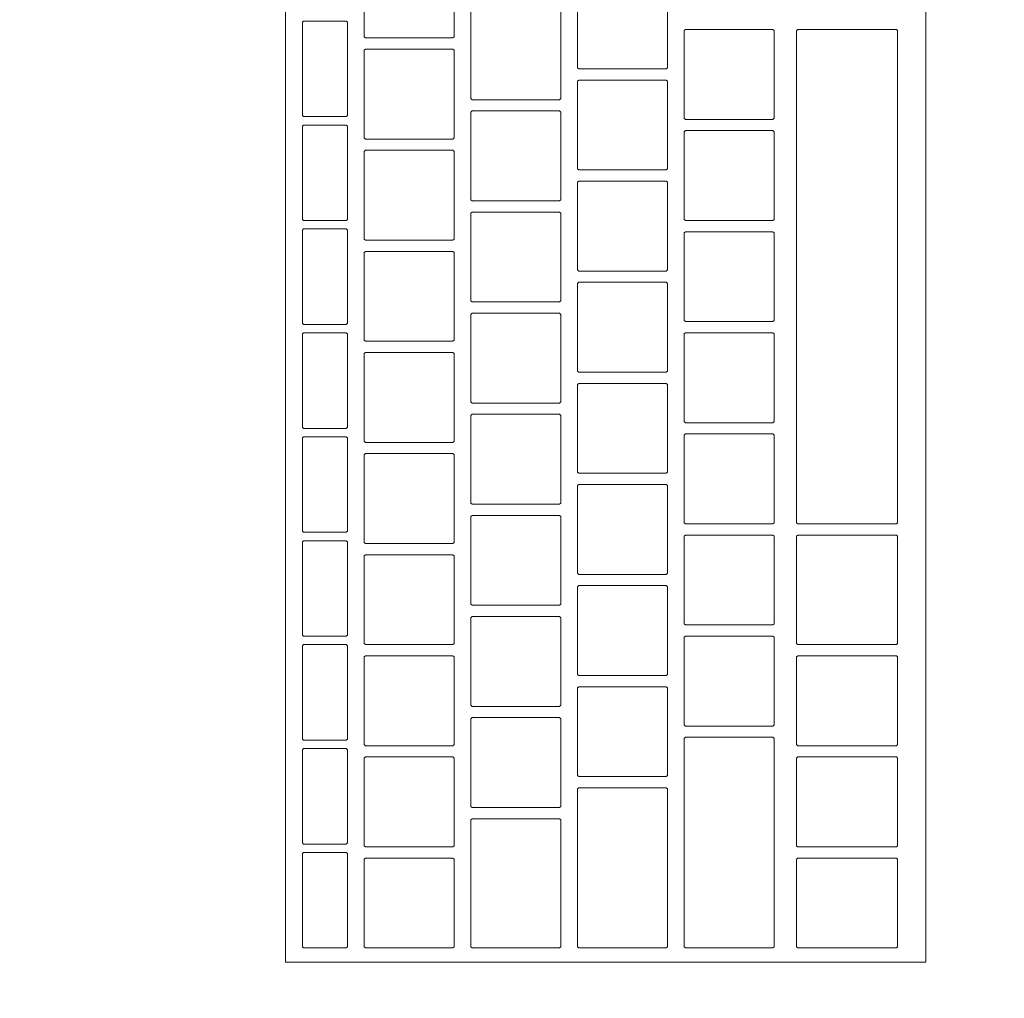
# Model space of a CAD drawing. Header units: metres. Extents: x -3.6 to 90.7, y -11.1 to 18.
# Tile 97 of 256: x 4.553 to 4.728, y 11.82 to 11.995. Entities that reach past the tile are written whole.
import ezdxf

# ---------------------------------------------------------------- set-up
doc = ezdxf.new("R2010")
doc.units = ezdxf.units.M
doc.header["$MEASUREMENT"] = 0
doc.linetypes.add('Wipeout_Contour', pattern=[1, 0, -1])
doc.layers.add('152 - Bemaßung_ Beschriftung.Ausbau', color=7, linetype='Continuous')
doc.layers.add('701 - Einrichtung.Möbel', color=7, linetype='Continuous')
doc.styles.add('ERSTELLTER_STIL_2', font='txt')
doc.dimstyles.new('ERSTELLTER_STIL__3', dxfattribs={"dimtxt": 0.1, "dimasz": 0.0532, "dimexe": 0.18, "dimexo": 0.0625, "dimgap": 0, "dimtad": 1, "dimtih": 1, "dimtoh": 1, "dimzin": 0, "dimdsep": 46, "dimtxsty": 'ERSTELLTER_STIL_2', "dimblk": 'ARROWHEAD_2', "dimblk1": 'ARROWHEAD_2', "dimblk2": 'ARROWHEAD_2', "dimcen": 0.09, "dimse1": 1, "dimse2": 1, "dimclrd": 7, "dimclre": 7, "dimclrt": 7, "dimazin": 0, "dimtfac": 1, "dimtdec": 4, "dimtmove": 0, "dimatfit": 3, "dimfxl": 1, "dimtolj": 1, "dimtzin": 0, "dimarcsym": 0})

# ---------------------------------------------------------------- blocks, each defined once
blk = doc.blocks.new('*D252')
at = {"layer": '152 - Bemaßung_ Beschriftung.Ausbau', "color": 7, "linetype": 'Continuous', "lineweight": 5}
for p, q in [((4.20997, 15.3025), (4.20997, 15.4075)), ((7.66, 15.3025), (7.66, 15.4075)), ((4.23018, 15.39), (4.18977, 15.32)), ((7.68021, 15.39), (7.63979, 15.32)), ((4.04998, 15.355), (4.20997, 15.355)), ((4.20997, 15.355), (7.66, 15.355))]:
    blk.add_line(p, q, dxfattribs=at)
at = {"layer": '152 - Bemaßung_ Beschriftung.Ausbau', "color": 7, "lineweight": 5, "char_height": 0.1, "attachment_point": 7, "style": 'ERSTELLTER_STIL_2'}
for s, insert in [('\\A1;{\\pql;\\fArial|b0|i0|c0|p38;3,45}', (5.72607, 15.375)), ('\\A1;{\\pql;\\fArial|b0|i0|c0|p38;16}', (7.488, 15.375))]:
    blk.add_mtext(s, dxfattribs=dict(at, insert=insert))
blk = doc.blocks.new('ARROWHEAD_2')
at = {"color": 0, "linetype": 'Continuous', "lineweight": 0}
for p, q in [((-0.3781, -0.655), (0.3781, 0.655)), ((0, 0), (-1, 0))]:
    blk.add_line(p, q, dxfattribs=at)

msp = doc.modelspace()

# ---------------------------------------------------------------- wipeouts: each hides what was drawn before it
at = {"color": 254, "linetype": 'Wipeout_Contour', "lineweight": 0, "ltscale": 76.519652}
msp.add_wipeout([(4.20997, 10.68998), (6.40997, 10.68998), (6.40997, 11.48998), (5.00997, 11.48998), (5.00997, 12.68998), (4.20997, 12.68998)], dxfattribs=at).dxf.layer = '701 - Einrichtung.Möbel'

# ---------------------------------------------------------------- next in the draw order: wipeouts: each hides what was drawn before it
at = {"color": 254, "linetype": 'Wipeout_Contour', "lineweight": 0, "ltscale": 51.36041}
msp.add_wipeout([(4.71389, 11.82684), (4.71389, 12.08884), (4.59989, 12.08884), (4.59989, 11.82684)], dxfattribs=at).dxf.layer = '701 - Einrichtung.Möbel'

# ---------------------------------------------------------------- next in the draw order: linework, layer by layer
at = {"layer": '701 - Einrichtung.Möbel', "color": 7, "linetype": 'Continuous', "lineweight": 5, "flags": 128}
msp.add_lwpolyline([(4.71389, 11.82684), (4.71389, 12.08884), (4.59989, 12.08884), (4.59989, 11.82684)], close=True, dxfattribs=at)

# ---------------------------------------------------------------- next in the draw order: wipeouts: each hides what was drawn before it
at = {"color": 254, "linetype": 'Wipeout_Contour', "lineweight": 0, "ltscale": 115.633878}
msp.add_wipeout([(4.62989, 11.99934), (4.62989, 12.00714), (4.62969, 12.00734), (4.61409, 12.00734), (4.61389, 12.00714), (4.61389, 11.99154), (4.61409, 11.99134), (4.62969, 11.99134), (4.62989, 11.99154)], dxfattribs=at).dxf.layer = '701 - Einrichtung.Möbel'
at = {"color": 254, "linetype": 'Wipeout_Contour', "lineweight": 0, "ltscale": 115.709695}
msp.add_wipeout([(4.66789, 11.99384), (4.66789, 12.00164), (4.66769, 12.00184), (4.65209, 12.00184), (4.65189, 12.00164), (4.65189, 11.98604), (4.65209, 11.98584), (4.66769, 11.98584), (4.66789, 11.98604)], dxfattribs=at).dxf.layer = '701 - Einrichtung.Möbel'
at = {"color": 254, "linetype": 'Wipeout_Contour', "lineweight": 0, "ltscale": 115.602359}
msp.add_wipeout([(4.64889, 11.98834), (4.64889, 11.99614), (4.64869, 11.99634), (4.63309, 11.99634), (4.63289, 11.99614), (4.63289, 11.98054), (4.63309, 11.98034), (4.64869, 11.98034), (4.64889, 11.98054)], dxfattribs=at).dxf.layer = '701 - Einrichtung.Möbel'
at = {"color": 254, "linetype": 'Wipeout_Contour', "lineweight": 0, "ltscale": 115.470258}
msp.add_wipeout([(4.61089, 11.98584), (4.61089, 11.99414), (4.61069, 11.99434), (4.60309, 11.99434), (4.60289, 11.99414), (4.60289, 11.97754), (4.60309, 11.97734), (4.61069, 11.97734), (4.61089, 11.97754)], dxfattribs=at).dxf.layer = '701 - Einrichtung.Möbel'
at = {"color": 254, "linetype": 'Wipeout_Contour', "lineweight": 0, "ltscale": 115.695526}
msp.add_wipeout([(4.68689, 11.98484), (4.68689, 11.99264), (4.68669, 11.99284), (4.67109, 11.99284), (4.67089, 11.99264), (4.67089, 11.97704), (4.67109, 11.97684), (4.68669, 11.97684), (4.68689, 11.97704)], dxfattribs=at).dxf.layer = '701 - Einrichtung.Möbel'
at = {"color": 254, "linetype": 'Wipeout_Contour', "lineweight": 0, "ltscale": 115.461416}
msp.add_wipeout([(4.70889, 11.94884), (4.70889, 11.99264), (4.70869, 11.99284), (4.69109, 11.99284), (4.69089, 11.99264), (4.69089, 11.90504), (4.69109, 11.90484), (4.70869, 11.90484), (4.70889, 11.90504)], dxfattribs=at).dxf.layer = '701 - Einrichtung.Möbel'
at = {"color": 254, "linetype": 'Wipeout_Contour', "lineweight": 0, "ltscale": 115.482592}
msp.add_wipeout([(4.62989, 11.98134), (4.62989, 11.98914), (4.62969, 11.98934), (4.61409, 11.98934), (4.61389, 11.98914), (4.61389, 11.97354), (4.61409, 11.97334), (4.62969, 11.97334), (4.62989, 11.97354)], dxfattribs=at).dxf.layer = '701 - Einrichtung.Möbel'
at = {"color": 254, "linetype": 'Wipeout_Contour', "lineweight": 0, "ltscale": 115.558578}
msp.add_wipeout([(4.66789, 11.97584), (4.66789, 11.98364), (4.66769, 11.98384), (4.65209, 11.98384), (4.65189, 11.98364), (4.65189, 11.96804), (4.65209, 11.96784), (4.66769, 11.96784), (4.66789, 11.96804)], dxfattribs=at).dxf.layer = '701 - Einrichtung.Möbel'
at = {"color": 254, "linetype": 'Wipeout_Contour', "lineweight": 0, "ltscale": 115.451171}
msp.add_wipeout([(4.64889, 11.97034), (4.64889, 11.97814), (4.64869, 11.97834), (4.63309, 11.97834), (4.63289, 11.97814), (4.63289, 11.96254), (4.63309, 11.96234), (4.64869, 11.96234), (4.64889, 11.96254)], dxfattribs=at).dxf.layer = '701 - Einrichtung.Möbel'
at = {"color": 254, "linetype": 'Wipeout_Contour', "lineweight": 0, "ltscale": 115.314726}
msp.add_wipeout([(4.61089, 11.96734), (4.61089, 11.97564), (4.61069, 11.97584), (4.60309, 11.97584), (4.60289, 11.97564), (4.60289, 11.95904), (4.60309, 11.95884), (4.61069, 11.95884), (4.61089, 11.95904)], dxfattribs=at).dxf.layer = '701 - Einrichtung.Möbel'
at = {"color": 254, "linetype": 'Wipeout_Contour', "lineweight": 0, "ltscale": 115.544505}
msp.add_wipeout([(4.68689, 11.96684), (4.68689, 11.97464), (4.68669, 11.97484), (4.67109, 11.97484), (4.67089, 11.97464), (4.67089, 11.95904), (4.67109, 11.95884), (4.68669, 11.95884), (4.68689, 11.95904)], dxfattribs=at).dxf.layer = '701 - Einrichtung.Möbel'
at = {"color": 254, "linetype": 'Wipeout_Contour', "lineweight": 0, "ltscale": 115.331336}
msp.add_wipeout([(4.62989, 11.96334), (4.62989, 11.97114), (4.62969, 11.97134), (4.61409, 11.97134), (4.61389, 11.97114), (4.61389, 11.95554), (4.61409, 11.95534), (4.62969, 11.95534), (4.62989, 11.95554)], dxfattribs=at).dxf.layer = '701 - Einrichtung.Möbel'
at = {"color": 254, "linetype": 'Wipeout_Contour', "lineweight": 0, "ltscale": 115.407491}
msp.add_wipeout([(4.66789, 11.95784), (4.66789, 11.96564), (4.66769, 11.96584), (4.65209, 11.96584), (4.65189, 11.96564), (4.65189, 11.95004), (4.65209, 11.94984), (4.66769, 11.94984), (4.66789, 11.95004)], dxfattribs=at).dxf.layer = '701 - Einrichtung.Möbel'
at = {"color": 254, "linetype": 'Wipeout_Contour', "lineweight": 0, "ltscale": 115.300013}
msp.add_wipeout([(4.64889, 11.95234), (4.64889, 11.96014), (4.64869, 11.96034), (4.63309, 11.96034), (4.63289, 11.96014), (4.63289, 11.94454), (4.63309, 11.94434), (4.64869, 11.94434), (4.64889, 11.94454)], dxfattribs=at).dxf.layer = '701 - Einrichtung.Möbel'
at = {"color": 254, "linetype": 'Wipeout_Contour', "lineweight": 0, "ltscale": 115.159225}
msp.add_wipeout([(4.61089, 11.94884), (4.61089, 11.95714), (4.61069, 11.95734), (4.60309, 11.95734), (4.60289, 11.95714), (4.60289, 11.94054), (4.60309, 11.94034), (4.61069, 11.94034), (4.61089, 11.94054)], dxfattribs=at).dxf.layer = '701 - Einrichtung.Möbel'
at = {"color": 254, "linetype": 'Wipeout_Contour', "lineweight": 0, "ltscale": 115.393513}
msp.add_wipeout([(4.68689, 11.94884), (4.68689, 11.95664), (4.68669, 11.95684), (4.67109, 11.95684), (4.67089, 11.95664), (4.67089, 11.94104), (4.67109, 11.94084), (4.68669, 11.94084), (4.68689, 11.94104)], dxfattribs=at).dxf.layer = '701 - Einrichtung.Möbel'
at = {"color": 254, "linetype": 'Wipeout_Contour', "lineweight": 0, "ltscale": 115.180109}
msp.add_wipeout([(4.62989, 11.94534), (4.62989, 11.95314), (4.62969, 11.95334), (4.61409, 11.95334), (4.61389, 11.95314), (4.61389, 11.93754), (4.61409, 11.93734), (4.62969, 11.93734), (4.62989, 11.93754)], dxfattribs=at).dxf.layer = '701 - Einrichtung.Möbel'
at = {"color": 254, "linetype": 'Wipeout_Contour', "lineweight": 0, "ltscale": 115.256433}
msp.add_wipeout([(4.66789, 11.93984), (4.66789, 11.94764), (4.66769, 11.94784), (4.65209, 11.94784), (4.65189, 11.94764), (4.65189, 11.93204), (4.65209, 11.93184), (4.66769, 11.93184), (4.66789, 11.93204)], dxfattribs=at).dxf.layer = '701 - Einrichtung.Möbel'
at = {"color": 254, "linetype": 'Wipeout_Contour', "lineweight": 0, "ltscale": 115.148884}
msp.add_wipeout([(4.64889, 11.93434), (4.64889, 11.94214), (4.64869, 11.94234), (4.63309, 11.94234), (4.63289, 11.94214), (4.63289, 11.92654), (4.63309, 11.92634), (4.64869, 11.92634), (4.64889, 11.92654)], dxfattribs=at).dxf.layer = '701 - Einrichtung.Möbel'
at = {"color": 254, "linetype": 'Wipeout_Contour', "lineweight": 0, "ltscale": 115.003755}
msp.add_wipeout([(4.61089, 11.93034), (4.61089, 11.93864), (4.61069, 11.93884), (4.60309, 11.93884), (4.60289, 11.93864), (4.60289, 11.92204), (4.60309, 11.92184), (4.61069, 11.92184), (4.61089, 11.92204)], dxfattribs=at).dxf.layer = '701 - Einrichtung.Möbel'
at = {"color": 254, "linetype": 'Wipeout_Contour', "lineweight": 0, "ltscale": 115.242551}
msp.add_wipeout([(4.68689, 11.93084), (4.68689, 11.93864), (4.68669, 11.93884), (4.67109, 11.93884), (4.67089, 11.93864), (4.67089, 11.92304), (4.67109, 11.92284), (4.68669, 11.92284), (4.68689, 11.92304)], dxfattribs=at).dxf.layer = '701 - Einrichtung.Möbel'
at = {"color": 254, "linetype": 'Wipeout_Contour', "lineweight": 0, "ltscale": 115.028912}
msp.add_wipeout([(4.62989, 11.92734), (4.62989, 11.93514), (4.62969, 11.93534), (4.61409, 11.93534), (4.61389, 11.93514), (4.61389, 11.91954), (4.61409, 11.91934), (4.62969, 11.91934), (4.62989, 11.91954)], dxfattribs=at).dxf.layer = '701 - Einrichtung.Möbel'
at = {"color": 254, "linetype": 'Wipeout_Contour', "lineweight": 0, "ltscale": 115.105406}
msp.add_wipeout([(4.66789, 11.92184), (4.66789, 11.92964), (4.66769, 11.92984), (4.65209, 11.92984), (4.65189, 11.92964), (4.65189, 11.91404), (4.65209, 11.91384), (4.66769, 11.91384), (4.66789, 11.91404)], dxfattribs=at).dxf.layer = '701 - Einrichtung.Möbel'
at = {"color": 254, "linetype": 'Wipeout_Contour', "lineweight": 0, "ltscale": 114.997785}
msp.add_wipeout([(4.64889, 11.91634), (4.64889, 11.92414), (4.64869, 11.92434), (4.63309, 11.92434), (4.63289, 11.92414), (4.63289, 11.90854), (4.63309, 11.90834), (4.64869, 11.90834), (4.64889, 11.90854)], dxfattribs=at).dxf.layer = '701 - Einrichtung.Möbel'
at = {"color": 254, "linetype": 'Wipeout_Contour', "lineweight": 0, "ltscale": 114.848316}
msp.add_wipeout([(4.61089, 11.91184), (4.61089, 11.92014), (4.61069, 11.92034), (4.60309, 11.92034), (4.60289, 11.92014), (4.60289, 11.90354), (4.60309, 11.90334), (4.61069, 11.90334), (4.61089, 11.90354)], dxfattribs=at).dxf.layer = '701 - Einrichtung.Möbel'
at = {"color": 254, "linetype": 'Wipeout_Contour', "lineweight": 0, "ltscale": 115.091619}
msp.add_wipeout([(4.68689, 11.91284), (4.68689, 11.92064), (4.68669, 11.92084), (4.67109, 11.92084), (4.67089, 11.92064), (4.67089, 11.90504), (4.67109, 11.90484), (4.68669, 11.90484), (4.68689, 11.90504)], dxfattribs=at).dxf.layer = '701 - Einrichtung.Möbel'
at = {"color": 254, "linetype": 'Wipeout_Contour', "lineweight": 0, "ltscale": 114.877744}
msp.add_wipeout([(4.62989, 11.90934), (4.62989, 11.91714), (4.62969, 11.91734), (4.61409, 11.91734), (4.61389, 11.91714), (4.61389, 11.90154), (4.61409, 11.90134), (4.62969, 11.90134), (4.62989, 11.90154)], dxfattribs=at).dxf.layer = '701 - Einrichtung.Möbel'
at = {"color": 254, "linetype": 'Wipeout_Contour', "lineweight": 0, "ltscale": 114.954408}
msp.add_wipeout([(4.66789, 11.90384), (4.66789, 11.91164), (4.66769, 11.91184), (4.65209, 11.91184), (4.65189, 11.91164), (4.65189, 11.89604), (4.65209, 11.89584), (4.66769, 11.89584), (4.66789, 11.89604)], dxfattribs=at).dxf.layer = '701 - Einrichtung.Möbel'
at = {"color": 254, "linetype": 'Wipeout_Contour', "lineweight": 0, "ltscale": 114.846716}
msp.add_wipeout([(4.64889, 11.89834), (4.64889, 11.90614), (4.64869, 11.90634), (4.63309, 11.90634), (4.63289, 11.90614), (4.63289, 11.89054), (4.63309, 11.89034), (4.64869, 11.89034), (4.64889, 11.89054)], dxfattribs=at).dxf.layer = '701 - Einrichtung.Möbel'
at = {"color": 254, "linetype": 'Wipeout_Contour', "lineweight": 0, "ltscale": 114.940717}
msp.add_wipeout([(4.68689, 11.89484), (4.68689, 11.90264), (4.68669, 11.90284), (4.67109, 11.90284), (4.67089, 11.90264), (4.67089, 11.88704), (4.67109, 11.88684), (4.68669, 11.88684), (4.68689, 11.88704)], dxfattribs=at).dxf.layer = '701 - Einrichtung.Möbel'
at = {"color": 254, "linetype": 'Wipeout_Contour', "lineweight": 0, "ltscale": 114.994947}
msp.add_wipeout([(4.70889, 11.89309), (4.70889, 11.90264), (4.70869, 11.90284), (4.69109, 11.90284), (4.69089, 11.90264), (4.69089, 11.88354), (4.69109, 11.88334), (4.70869, 11.88334), (4.70889, 11.88354)], dxfattribs=at).dxf.layer = '701 - Einrichtung.Möbel'
at = {"color": 254, "linetype": 'Wipeout_Contour', "lineweight": 0, "ltscale": 114.692907}
msp.add_wipeout([(4.61089, 11.89334), (4.61089, 11.90164), (4.61069, 11.90184), (4.60309, 11.90184), (4.60289, 11.90164), (4.60289, 11.88504), (4.60309, 11.88484), (4.61069, 11.88484), (4.61089, 11.88504)], dxfattribs=at).dxf.layer = '701 - Einrichtung.Möbel'
at = {"color": 254, "linetype": 'Wipeout_Contour', "lineweight": 0, "ltscale": 114.726605}
msp.add_wipeout([(4.62989, 11.89134), (4.62989, 11.89914), (4.62969, 11.89934), (4.61409, 11.89934), (4.61389, 11.89914), (4.61389, 11.88354), (4.61409, 11.88334), (4.62969, 11.88334), (4.62989, 11.88354)], dxfattribs=at).dxf.layer = '701 - Einrichtung.Möbel'
at = {"color": 254, "linetype": 'Wipeout_Contour', "lineweight": 0, "ltscale": 114.80344}
msp.add_wipeout([(4.66789, 11.88584), (4.66789, 11.89364), (4.66769, 11.89384), (4.65209, 11.89384), (4.65189, 11.89364), (4.65189, 11.87804), (4.65209, 11.87784), (4.66769, 11.87784), (4.66789, 11.87804)], dxfattribs=at).dxf.layer = '701 - Einrichtung.Möbel'
at = {"color": 254, "linetype": 'Wipeout_Contour', "lineweight": 0, "ltscale": 114.695676}
msp.add_wipeout([(4.64889, 11.88034), (4.64889, 11.88814), (4.64869, 11.88834), (4.63309, 11.88834), (4.63289, 11.88814), (4.63289, 11.87254), (4.63309, 11.87234), (4.64869, 11.87234), (4.64889, 11.87254)], dxfattribs=at).dxf.layer = '701 - Einrichtung.Möbel'
at = {"color": 254, "linetype": 'Wipeout_Contour', "lineweight": 0, "ltscale": 114.789846}
msp.add_wipeout([(4.68689, 11.87684), (4.68689, 11.88464), (4.68669, 11.88484), (4.67109, 11.88484), (4.67089, 11.88464), (4.67089, 11.86904), (4.67109, 11.86884), (4.68669, 11.86884), (4.68689, 11.86904)], dxfattribs=at).dxf.layer = '701 - Einrichtung.Möbel'
at = {"color": 254, "linetype": 'Wipeout_Contour', "lineweight": 0, "ltscale": 114.53753}
msp.add_wipeout([(4.61089, 11.87484), (4.61089, 11.88314), (4.61069, 11.88334), (4.60309, 11.88334), (4.60289, 11.88314), (4.60289, 11.86654), (4.60309, 11.86634), (4.61069, 11.86634), (4.61089, 11.86654)], dxfattribs=at).dxf.layer = '701 - Einrichtung.Möbel'
at = {"color": 254, "linetype": 'Wipeout_Contour', "lineweight": 0, "ltscale": 114.575496}
msp.add_wipeout([(4.62989, 11.87334), (4.62989, 11.88114), (4.62969, 11.88134), (4.61409, 11.88134), (4.61389, 11.88114), (4.61389, 11.86554), (4.61409, 11.86534), (4.62969, 11.86534), (4.62989, 11.86554)], dxfattribs=at).dxf.layer = '701 - Einrichtung.Möbel'
at = {"color": 254, "linetype": 'Wipeout_Contour', "lineweight": 0, "ltscale": 114.829513}
msp.add_wipeout([(4.70889, 11.87334), (4.70889, 11.88114), (4.70869, 11.88134), (4.69109, 11.88134), (4.69089, 11.88114), (4.69089, 11.86554), (4.69109, 11.86534), (4.70869, 11.86534), (4.70889, 11.86554)], dxfattribs=at).dxf.layer = '701 - Einrichtung.Möbel'
at = {"color": 254, "linetype": 'Wipeout_Contour', "lineweight": 0, "ltscale": 114.652502}
msp.add_wipeout([(4.66789, 11.86784), (4.66789, 11.87564), (4.66769, 11.87584), (4.65209, 11.87584), (4.65189, 11.87564), (4.65189, 11.86004), (4.65209, 11.85984), (4.66769, 11.85984), (4.66789, 11.86004)], dxfattribs=at).dxf.layer = '701 - Einrichtung.Möbel'
at = {"color": 254, "linetype": 'Wipeout_Contour', "lineweight": 0, "ltscale": 114.544666}
msp.add_wipeout([(4.64889, 11.86234), (4.64889, 11.87014), (4.64869, 11.87034), (4.63309, 11.87034), (4.63289, 11.87014), (4.63289, 11.85454), (4.63309, 11.85434), (4.64869, 11.85434), (4.64889, 11.85454)], dxfattribs=at).dxf.layer = '701 - Einrichtung.Möbel'
at = {"color": 254, "linetype": 'Wipeout_Contour', "lineweight": 0, "ltscale": 114.548791}
msp.add_wipeout([(4.68689, 11.84809), (4.68689, 11.86664), (4.68669, 11.86684), (4.67109, 11.86684), (4.67089, 11.86664), (4.67089, 11.82954), (4.67109, 11.82934), (4.68669, 11.82934), (4.68689, 11.82954)], dxfattribs=at).dxf.layer = '701 - Einrichtung.Möbel'
at = {"color": 254, "linetype": 'Wipeout_Contour', "lineweight": 0, "ltscale": 114.382184}
msp.add_wipeout([(4.61089, 11.85634), (4.61089, 11.86464), (4.61069, 11.86484), (4.60309, 11.86484), (4.60289, 11.86464), (4.60289, 11.84804), (4.60309, 11.84784), (4.61069, 11.84784), (4.61089, 11.84804)], dxfattribs=at).dxf.layer = '701 - Einrichtung.Möbel'
at = {"color": 254, "linetype": 'Wipeout_Contour', "lineweight": 0, "ltscale": 114.424417}
msp.add_wipeout([(4.62989, 11.85534), (4.62989, 11.86314), (4.62969, 11.86334), (4.61409, 11.86334), (4.61389, 11.86314), (4.61389, 11.84754), (4.61409, 11.84734), (4.62969, 11.84734), (4.62989, 11.84754)], dxfattribs=at).dxf.layer = '701 - Einrichtung.Möbel'
at = {"color": 254, "linetype": 'Wipeout_Contour', "lineweight": 0, "ltscale": 114.678768}
msp.add_wipeout([(4.70889, 11.85534), (4.70889, 11.86314), (4.70869, 11.86334), (4.69109, 11.86334), (4.69089, 11.86314), (4.69089, 11.84754), (4.69109, 11.84734), (4.70869, 11.84734), (4.70889, 11.84754)], dxfattribs=at).dxf.layer = '701 - Einrichtung.Möbel'
at = {"color": 254, "linetype": 'Wipeout_Contour', "lineweight": 0, "ltscale": 114.449146}
msp.add_wipeout([(4.66789, 11.84359), (4.66789, 11.85764), (4.66769, 11.85784), (4.65209, 11.85784), (4.65189, 11.85764), (4.65189, 11.82954), (4.65209, 11.82934), (4.66769, 11.82934), (4.66789, 11.82954)], dxfattribs=at).dxf.layer = '701 - Einrichtung.Möbel'
at = {"color": 254, "linetype": 'Wipeout_Contour', "lineweight": 0, "ltscale": 114.364315}
msp.add_wipeout([(4.64889, 11.84084), (4.64889, 11.85214), (4.64869, 11.85234), (4.63309, 11.85234), (4.63289, 11.85214), (4.63289, 11.82954), (4.63309, 11.82934), (4.64869, 11.82934), (4.64889, 11.82954)], dxfattribs=at).dxf.layer = '701 - Einrichtung.Möbel'
at = {"color": 254, "linetype": 'Wipeout_Contour', "lineweight": 0, "ltscale": 114.22687}
msp.add_wipeout([(4.61089, 11.83784), (4.61089, 11.84614), (4.61069, 11.84634), (4.60309, 11.84634), (4.60289, 11.84614), (4.60289, 11.82954), (4.60309, 11.82934), (4.61069, 11.82934), (4.61089, 11.82954)], dxfattribs=at).dxf.layer = '701 - Einrichtung.Möbel'
at = {"color": 254, "linetype": 'Wipeout_Contour', "lineweight": 0, "ltscale": 114.273368}
msp.add_wipeout([(4.62989, 11.83734), (4.62989, 11.84514), (4.62969, 11.84534), (4.61409, 11.84534), (4.61389, 11.84514), (4.61389, 11.82954), (4.61409, 11.82934), (4.62969, 11.82934), (4.62989, 11.82954)], dxfattribs=at).dxf.layer = '701 - Einrichtung.Möbel'
at = {"color": 254, "linetype": 'Wipeout_Contour', "lineweight": 0, "ltscale": 114.528055}
msp.add_wipeout([(4.70889, 11.83734), (4.70889, 11.84514), (4.70869, 11.84534), (4.69109, 11.84534), (4.69089, 11.84514), (4.69089, 11.82954), (4.69109, 11.82934), (4.70869, 11.82934), (4.70889, 11.82954)], dxfattribs=at).dxf.layer = '701 - Einrichtung.Möbel'

# ---------------------------------------------------------------- next in the draw order: linework, layer by layer
at = {"layer": '701 - Einrichtung.Möbel', "color": 7, "linetype": 'Continuous', "lineweight": 5, "flags": 128}
for points in [[(4.62989, 11.99934), (4.62989, 12.00714), (4.62969, 12.00734), (4.61409, 12.00734), (4.61389, 12.00714), (4.61389, 11.99154), (4.61409, 11.99134), (4.62969, 11.99134), (4.62989, 11.99154)], [(4.66789, 11.99384), (4.66789, 12.00164), (4.66769, 12.00184), (4.65209, 12.00184), (4.65189, 12.00164), (4.65189, 11.98604), (4.65209, 11.98584), (4.66769, 11.98584), (4.66789, 11.98604)], [(4.64889, 11.98834), (4.64889, 11.99614), (4.64869, 11.99634), (4.63309, 11.99634), (4.63289, 11.99614), (4.63289, 11.98054), (4.63309, 11.98034), (4.64869, 11.98034), (4.64889, 11.98054)], [(4.61089, 11.98584), (4.61089, 11.99414), (4.61069, 11.99434), (4.60309, 11.99434), (4.60289, 11.99414), (4.60289, 11.97754), (4.60309, 11.97734), (4.61069, 11.97734), (4.61089, 11.97754)], [(4.68689, 11.98484), (4.68689, 11.99264), (4.68669, 11.99284), (4.67109, 11.99284), (4.67089, 11.99264), (4.67089, 11.97704), (4.67109, 11.97684), (4.68669, 11.97684), (4.68689, 11.97704)], [(4.70889, 11.94884), (4.70889, 11.99264), (4.70869, 11.99284), (4.69109, 11.99284), (4.69089, 11.99264), (4.69089, 11.90504), (4.69109, 11.90484), (4.70869, 11.90484), (4.70889, 11.90504)], [(4.62989, 11.98134), (4.62989, 11.98914), (4.62969, 11.98934), (4.61409, 11.98934), (4.61389, 11.98914), (4.61389, 11.97354), (4.61409, 11.97334), (4.62969, 11.97334), (4.62989, 11.97354)], [(4.66789, 11.97584), (4.66789, 11.98364), (4.66769, 11.98384), (4.65209, 11.98384), (4.65189, 11.98364), (4.65189, 11.96804), (4.65209, 11.96784), (4.66769, 11.96784), (4.66789, 11.96804)], [(4.64889, 11.97034), (4.64889, 11.97814), (4.64869, 11.97834), (4.63309, 11.97834), (4.63289, 11.97814), (4.63289, 11.96254), (4.63309, 11.96234), (4.64869, 11.96234), (4.64889, 11.96254)], [(4.61089, 11.96734), (4.61089, 11.97564), (4.61069, 11.97584), (4.60309, 11.97584), (4.60289, 11.97564), (4.60289, 11.95904), (4.60309, 11.95884), (4.61069, 11.95884), (4.61089, 11.95904)], [(4.68689, 11.96684), (4.68689, 11.97464), (4.68669, 11.97484), (4.67109, 11.97484), (4.67089, 11.97464), (4.67089, 11.95904), (4.67109, 11.95884), (4.68669, 11.95884), (4.68689, 11.95904)], [(4.62989, 11.96334), (4.62989, 11.97114), (4.62969, 11.97134), (4.61409, 11.97134), (4.61389, 11.97114), (4.61389, 11.95554), (4.61409, 11.95534), (4.62969, 11.95534), (4.62989, 11.95554)], [(4.66789, 11.95784), (4.66789, 11.96564), (4.66769, 11.96584), (4.65209, 11.96584), (4.65189, 11.96564), (4.65189, 11.95004), (4.65209, 11.94984), (4.66769, 11.94984), (4.66789, 11.95004)], [(4.64889, 11.95234), (4.64889, 11.96014), (4.64869, 11.96034), (4.63309, 11.96034), (4.63289, 11.96014), (4.63289, 11.94454), (4.63309, 11.94434), (4.64869, 11.94434), (4.64889, 11.94454)], [(4.61089, 11.94884), (4.61089, 11.95714), (4.61069, 11.95734), (4.60309, 11.95734), (4.60289, 11.95714), (4.60289, 11.94054), (4.60309, 11.94034), (4.61069, 11.94034), (4.61089, 11.94054)], [(4.68689, 11.94884), (4.68689, 11.95664), (4.68669, 11.95684), (4.67109, 11.95684), (4.67089, 11.95664), (4.67089, 11.94104), (4.67109, 11.94084), (4.68669, 11.94084), (4.68689, 11.94104)], [(4.62989, 11.94534), (4.62989, 11.95314), (4.62969, 11.95334), (4.61409, 11.95334), (4.61389, 11.95314), (4.61389, 11.93754), (4.61409, 11.93734), (4.62969, 11.93734), (4.62989, 11.93754)], [(4.66789, 11.93984), (4.66789, 11.94764), (4.66769, 11.94784), (4.65209, 11.94784), (4.65189, 11.94764), (4.65189, 11.93204), (4.65209, 11.93184), (4.66769, 11.93184), (4.66789, 11.93204)], [(4.64889, 11.93434), (4.64889, 11.94214), (4.64869, 11.94234), (4.63309, 11.94234), (4.63289, 11.94214), (4.63289, 11.92654), (4.63309, 11.92634), (4.64869, 11.92634), (4.64889, 11.92654)], [(4.61089, 11.93034), (4.61089, 11.93864), (4.61069, 11.93884), (4.60309, 11.93884), (4.60289, 11.93864), (4.60289, 11.92204), (4.60309, 11.92184), (4.61069, 11.92184), (4.61089, 11.92204)], [(4.68689, 11.93084), (4.68689, 11.93864), (4.68669, 11.93884), (4.67109, 11.93884), (4.67089, 11.93864), (4.67089, 11.92304), (4.67109, 11.92284), (4.68669, 11.92284), (4.68689, 11.92304)], [(4.62989, 11.92734), (4.62989, 11.93514), (4.62969, 11.93534), (4.61409, 11.93534), (4.61389, 11.93514), (4.61389, 11.91954), (4.61409, 11.91934), (4.62969, 11.91934), (4.62989, 11.91954)], [(4.66789, 11.92184), (4.66789, 11.92964), (4.66769, 11.92984), (4.65209, 11.92984), (4.65189, 11.92964), (4.65189, 11.91404), (4.65209, 11.91384), (4.66769, 11.91384), (4.66789, 11.91404)], [(4.64889, 11.91634), (4.64889, 11.92414), (4.64869, 11.92434), (4.63309, 11.92434), (4.63289, 11.92414), (4.63289, 11.90854), (4.63309, 11.90834), (4.64869, 11.90834), (4.64889, 11.90854)], [(4.61089, 11.91184), (4.61089, 11.92014), (4.61069, 11.92034), (4.60309, 11.92034), (4.60289, 11.92014), (4.60289, 11.90354), (4.60309, 11.90334), (4.61069, 11.90334), (4.61089, 11.90354)], [(4.68689, 11.91284), (4.68689, 11.92064), (4.68669, 11.92084), (4.67109, 11.92084), (4.67089, 11.92064), (4.67089, 11.90504), (4.67109, 11.90484), (4.68669, 11.90484), (4.68689, 11.90504)], [(4.62989, 11.90934), (4.62989, 11.91714), (4.62969, 11.91734), (4.61409, 11.91734), (4.61389, 11.91714), (4.61389, 11.90154), (4.61409, 11.90134), (4.62969, 11.90134), (4.62989, 11.90154)], [(4.66789, 11.90384), (4.66789, 11.91164), (4.66769, 11.91184), (4.65209, 11.91184), (4.65189, 11.91164), (4.65189, 11.89604), (4.65209, 11.89584), (4.66769, 11.89584), (4.66789, 11.89604)], [(4.64889, 11.89834), (4.64889, 11.90614), (4.64869, 11.90634), (4.63309, 11.90634), (4.63289, 11.90614), (4.63289, 11.89054), (4.63309, 11.89034), (4.64869, 11.89034), (4.64889, 11.89054)], [(4.68689, 11.89484), (4.68689, 11.90264), (4.68669, 11.90284), (4.67109, 11.90284), (4.67089, 11.90264), (4.67089, 11.88704), (4.67109, 11.88684), (4.68669, 11.88684), (4.68689, 11.88704)], [(4.70889, 11.89309), (4.70889, 11.90264), (4.70869, 11.90284), (4.69109, 11.90284), (4.69089, 11.90264), (4.69089, 11.88354), (4.69109, 11.88334), (4.70869, 11.88334), (4.70889, 11.88354)], [(4.61089, 11.89334), (4.61089, 11.90164), (4.61069, 11.90184), (4.60309, 11.90184), (4.60289, 11.90164), (4.60289, 11.88504), (4.60309, 11.88484), (4.61069, 11.88484), (4.61089, 11.88504)], [(4.62989, 11.89134), (4.62989, 11.89914), (4.62969, 11.89934), (4.61409, 11.89934), (4.61389, 11.89914), (4.61389, 11.88354), (4.61409, 11.88334), (4.62969, 11.88334), (4.62989, 11.88354)], [(4.66789, 11.88584), (4.66789, 11.89364), (4.66769, 11.89384), (4.65209, 11.89384), (4.65189, 11.89364), (4.65189, 11.87804), (4.65209, 11.87784), (4.66769, 11.87784), (4.66789, 11.87804)], [(4.64889, 11.88034), (4.64889, 11.88814), (4.64869, 11.88834), (4.63309, 11.88834), (4.63289, 11.88814), (4.63289, 11.87254), (4.63309, 11.87234), (4.64869, 11.87234), (4.64889, 11.87254)], [(4.68689, 11.87684), (4.68689, 11.88464), (4.68669, 11.88484), (4.67109, 11.88484), (4.67089, 11.88464), (4.67089, 11.86904), (4.67109, 11.86884), (4.68669, 11.86884), (4.68689, 11.86904)], [(4.61089, 11.87484), (4.61089, 11.88314), (4.61069, 11.88334), (4.60309, 11.88334), (4.60289, 11.88314), (4.60289, 11.86654), (4.60309, 11.86634), (4.61069, 11.86634), (4.61089, 11.86654)], [(4.62989, 11.87334), (4.62989, 11.88114), (4.62969, 11.88134), (4.61409, 11.88134), (4.61389, 11.88114), (4.61389, 11.86554), (4.61409, 11.86534), (4.62969, 11.86534), (4.62989, 11.86554)], [(4.70889, 11.87334), (4.70889, 11.88114), (4.70869, 11.88134), (4.69109, 11.88134), (4.69089, 11.88114), (4.69089, 11.86554), (4.69109, 11.86534), (4.70869, 11.86534), (4.70889, 11.86554)], [(4.66789, 11.86784), (4.66789, 11.87564), (4.66769, 11.87584), (4.65209, 11.87584), (4.65189, 11.87564), (4.65189, 11.86004), (4.65209, 11.85984), (4.66769, 11.85984), (4.66789, 11.86004)], [(4.64889, 11.86234), (4.64889, 11.87014), (4.64869, 11.87034), (4.63309, 11.87034), (4.63289, 11.87014), (4.63289, 11.85454), (4.63309, 11.85434), (4.64869, 11.85434), (4.64889, 11.85454)], [(4.68689, 11.84809), (4.68689, 11.86664), (4.68669, 11.86684), (4.67109, 11.86684), (4.67089, 11.86664), (4.67089, 11.82954), (4.67109, 11.82934), (4.68669, 11.82934), (4.68689, 11.82954)], [(4.61089, 11.85634), (4.61089, 11.86464), (4.61069, 11.86484), (4.60309, 11.86484), (4.60289, 11.86464), (4.60289, 11.84804), (4.60309, 11.84784), (4.61069, 11.84784), (4.61089, 11.84804)], [(4.62989, 11.85534), (4.62989, 11.86314), (4.62969, 11.86334), (4.61409, 11.86334), (4.61389, 11.86314), (4.61389, 11.84754), (4.61409, 11.84734), (4.62969, 11.84734), (4.62989, 11.84754)], [(4.70889, 11.85534), (4.70889, 11.86314), (4.70869, 11.86334), (4.69109, 11.86334), (4.69089, 11.86314), (4.69089, 11.84754), (4.69109, 11.84734), (4.70869, 11.84734), (4.70889, 11.84754)], [(4.66789, 11.84359), (4.66789, 11.85764), (4.66769, 11.85784), (4.65209, 11.85784), (4.65189, 11.85764), (4.65189, 11.82954), (4.65209, 11.82934), (4.66769, 11.82934), (4.66789, 11.82954)], [(4.64889, 11.84084), (4.64889, 11.85214), (4.64869, 11.85234), (4.63309, 11.85234), (4.63289, 11.85214), (4.63289, 11.82954), (4.63309, 11.82934), (4.64869, 11.82934), (4.64889, 11.82954)], [(4.61089, 11.83784), (4.61089, 11.84614), (4.61069, 11.84634), (4.60309, 11.84634), (4.60289, 11.84614), (4.60289, 11.82954), (4.60309, 11.82934), (4.61069, 11.82934), (4.61089, 11.82954)], [(4.62989, 11.83734), (4.62989, 11.84514), (4.62969, 11.84534), (4.61409, 11.84534), (4.61389, 11.84514), (4.61389, 11.82954), (4.61409, 11.82934), (4.62969, 11.82934), (4.62989, 11.82954)], [(4.70889, 11.83734), (4.70889, 11.84514), (4.70869, 11.84534), (4.69109, 11.84534), (4.69089, 11.84514), (4.69089, 11.82954), (4.69109, 11.82934), (4.70869, 11.82934), (4.70889, 11.82954)]]:
    msp.add_lwpolyline(points, close=True, dxfattribs=at)

# ---------------------------------------------------------------- next in the draw order: dimensions: what is measured, and where the dimension line sits
at = {"layer": '152 - Bemaßung_ Beschriftung.Ausbau', "color": 7, "linetype": 'Continuous', "lineweight": 5}
dim = msp.add_linear_dim(base=(7.66, 15.355), p1=(4.20997, 12.98998), p2=(7.66, 10.74998), dimstyle='ERSTELLTER_STIL__3', dxfattribs=at)
dim.commit()
dim.dimension.update_dxf_attribs({"geometry": '*D252', "text_midpoint": (5.85596, 15.425), "dimtype": 160})

doc.saveas('drawing.dxf')
